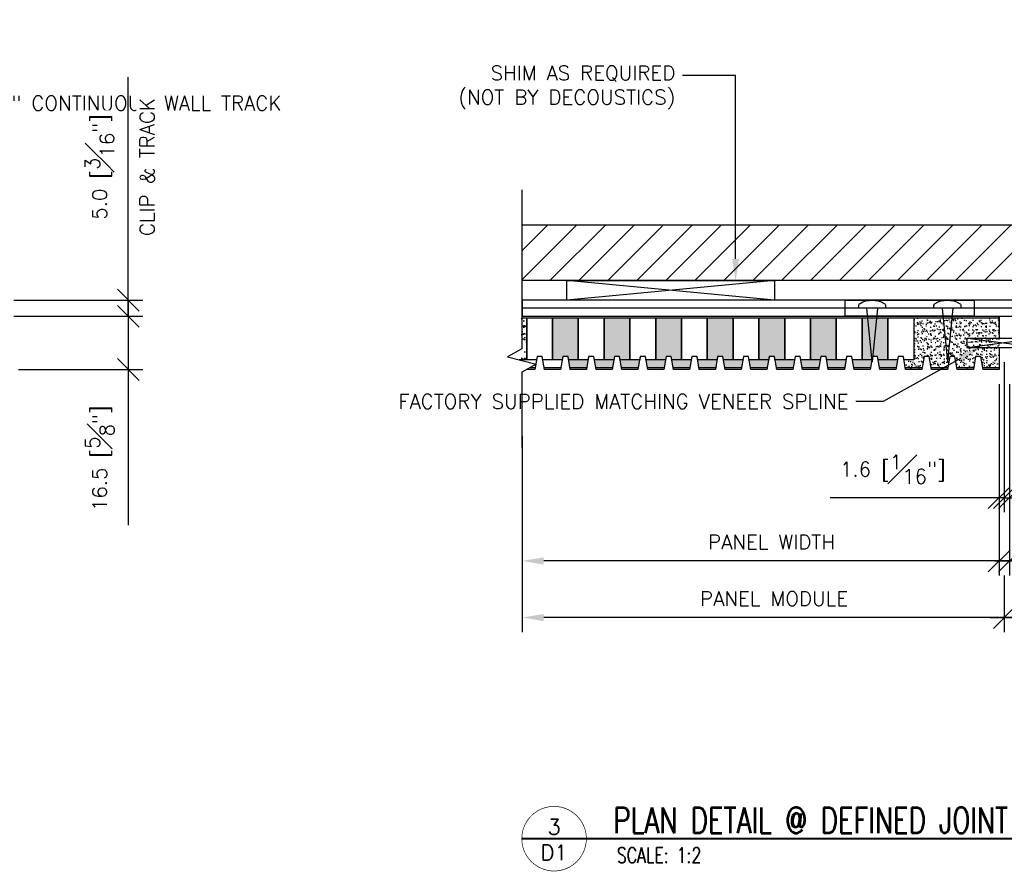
# Model space of a CAD drawing. Header units: millimetres. Extents: x 0 to 4899, y -1170 to 2102.
# Tile 11 of 15: x 941 to 1246, y 677 to 941. Entities that reach past the tile are written whole.
import ezdxf
from ezdxf import colors
from ezdxf.entities.mleader import LeaderData, LeaderLine
from ezdxf.enums import TextEntityAlignment as Align
from ezdxf.math import Vec2, Vec3

# ---------------------------------------------------------------- set-up
doc = ezdxf.new("R2010")
doc.units = ezdxf.units.MM
doc.header["$LTSCALE"] = 15
doc.header["$MEASUREMENT"] = 0
doc.set_wipeout_variables(frame=1)
for name, color, linetype in [('1-ARCH', 1, 'Continuous'), ('1-DIM', 4, 'Continuous'), ('1-MOUNT', 155, 'Continuous'), ('1-PANEL', 6, 'Continuous'), ('1-TEXT', 2, 'Continuous'), ('1-TITLE', 4, 'Continuous')]:
    doc.layers.add(name, color=color, linetype=linetype)
doc.styles.add('TEXT', font='romans.shx')
doc.dimstyles.new('WDIM 1-2', dxfattribs={"dimscale": 2.25, "dimtxt": 2, "dimasz": 3, "dimexe": 2, "dimexo": 2, "dimgap": 1.6, "dimtad": 1, "dimdec": 1, "dimzin": 3, "dimdsep": 46, "dimtxsty": 'TEXT', "dimblk": 'OBLIQUE', "dimcen": 2, "dimdle": 2, "dimclrd": 256, "dimclre": 4, "dimclrt": 2, "dimazin": 0, "dimtfac": 1, "dimtdec": 1, "dimtmove": 0, "dimatfit": 3, "dimfxl": 0, "dimfrac": 2, "dimtolj": 1, "dimtzin": 0, "dimlwd": -1, "dimlwe": -1, "dimarcsym": 0})
pattern_1 = [(37.5, (-2084.3142, 991.3166), (-0.06299336, 1.9268238), [0, -1.52, 0, -1.7, 0, -1.625]), (7.5, (-2084.3142, 991.3166), (1.7697767, 2.822146), [0, -0.82, 0, -1.37, 0, -0.525]), (327.5, (-2085.5442, 991.3166), (3.1141419, 0.00565905), [0, -0.5, 0, -1.8, 0, -2.35]), (317.5, (-2085.5442, 991.3166), (3.0061266, 0.8776756), [0, -0.25, 0, -1.18, 0, -1.35])]

# ---------------------------------------------------------------- blocks, each defined once
blk = doc.blocks.new('_OBLIQUE')
at = {"color": 0, "linetype": 'ByBlock'}
blk.add_line((-0.5, -0.5), (0.5, 0.5), dxfattribs=at)
blk = doc.blocks.new('*D76')
at = {"layer": '1-DIM', "color": 4, "transparency": 16777216}
for p, q in [((1244.88, 827.73), (1244.88, 768.38)), ((1096.92, 811.58), (1096.92, 768.38))]:
    blk.add_line(p, q, dxfattribs=at)
at = {"layer": '1-DIM', "transparency": 16777216}
blk.add_line((1249.38, 772.88), (1103.67, 772.88), dxfattribs=at)
blk.add_solid([(1103.67, 774), (1103.67, 771.75), (1096.92, 772.88)], dxfattribs=at)
at = {"layer": 'DEFPOINTS', "color": 0, "transparency": 16777216}
for p in [(1244.88, 832.23), (1096.92, 816.08), (1096.92, 772.88)]:
    blk.add_point(p, dxfattribs=at)
at = {"layer": '1-DIM', "transparency": 16777216, "xscale": 6.75, "yscale": 6.75, "zscale": 6.75}
blk.add_blockref('_OBLIQUE', (1244.88, 772.88), dxfattribs=at)
at = {"layer": '1-DIM', "color": 2, "transparency": 16777216, "insert": (1174.28, 778.73), "char_height": 4.5, "attachment_point": 5, "style": 'TEXT', "bg_fill": 3, "box_fill_scale": 1.25, "bg_fill_color": 256, "bg_fill_true_color": 13158600, "bg_fill_transparency": 0}
blk.add_mtext('\\A1;PANEL WIDTH', dxfattribs=at)
blk = doc.blocks.new('*D77')
at = {"layer": '1-DIM', "color": 4, "transparency": 16777216}
for p, q in [((1248.08, 827.73), (1248.08, 768.38)), ((1396.13, 807.6), (1396.13, 768.38))]:
    blk.add_line(p, q, dxfattribs=at)
at = {"layer": '1-DIM', "transparency": 16777216}
blk.add_line((1243.58, 772.88), (1389.38, 772.88), dxfattribs=at)
blk.add_solid([(1389.38, 774), (1389.38, 771.75), (1396.13, 772.88)], dxfattribs=at)
at = {"layer": 'DEFPOINTS', "color": 0, "transparency": 16777216}
for p in [(1248.08, 832.23), (1396.13, 812.1), (1396.13, 772.88)]:
    blk.add_point(p, dxfattribs=at)
at = {"layer": '1-DIM', "transparency": 16777216, "xscale": 6.75, "yscale": 6.75, "zscale": 6.75, "rotation": 180}
blk.add_blockref('_OBLIQUE', (1248.08, 772.88), dxfattribs=at)
at = {"layer": '1-DIM', "color": 2, "transparency": 16777216, "insert": (1318.73, 778.73), "char_height": 4.5, "attachment_point": 5, "style": 'TEXT', "bg_fill": 3, "box_fill_scale": 1.25, "bg_fill_color": 256, "bg_fill_true_color": 13158600, "bg_fill_transparency": 0}
blk.add_mtext('\\A1;PANEL WIDTH', dxfattribs=at)
blk = doc.blocks.new('*D78')
at = {"layer": '1-DIM', "color": 4, "transparency": 16777216}
for p, q in [((1246.48, 834.48), (1246.48, 787.97)), ((1244.88, 827.73), (1244.88, 787.97))]:
    blk.add_line(p, q, dxfattribs=at)
at = {"layer": '1-DIM', "transparency": 16777216}
for p, q in [((1244.88, 792.47), (1192.47, 792.47)), ((1246.48, 792.47), (1244.88, 792.47)), ((1246.48, 792.47), (1253.23, 792.47))]:
    blk.add_line(p, q, dxfattribs=at)
at = {"layer": 'DEFPOINTS', "color": 0, "transparency": 16777216}
for p in [(1246.48, 838.98), (1244.88, 832.23), (1244.88, 792.47)]:
    blk.add_point(p, dxfattribs=at)
at = {"layer": '1-DIM', "transparency": 16777216, "xscale": 6.75, "yscale": 6.75, "zscale": 6.75}
blk.add_blockref('_OBLIQUE', (1244.88, 792.47), dxfattribs=at)
at = {"layer": '1-DIM', "transparency": 16777216, "xscale": 6.75, "yscale": 6.75, "zscale": 6.75, "rotation": 180}
blk.add_blockref('_OBLIQUE', (1246.48, 792.47), dxfattribs=at)
at = {"layer": '1-DIM', "color": 2, "transparency": 16777216, "insert": (1211.92, 801.32), "char_height": 4.5, "attachment_point": 5, "style": 'TEXT', "bg_fill": 3, "box_fill_scale": 1.25, "bg_fill_color": 256, "bg_fill_true_color": 13158600, "bg_fill_transparency": 0}
blk.add_mtext('\\A1;1.6 [{\\H1.000000x;\\S1#16;}"]', dxfattribs=at)
blk = doc.blocks.new('*D79')
at = {"layer": '1-DIM', "color": 4, "transparency": 16777216}
for p, q in [((1246.48, 834.48), (1246.48, 787.97)), ((1248.08, 827.73), (1248.08, 787.97))]:
    blk.add_line(p, q, dxfattribs=at)
at = {"layer": '1-DIM', "transparency": 16777216}
for p, q in [((1246.48, 792.47), (1239.73, 792.47)), ((1246.48, 792.47), (1248.08, 792.47)), ((1248.08, 792.47), (1300.5, 792.47))]:
    blk.add_line(p, q, dxfattribs=at)
at = {"layer": 'DEFPOINTS', "color": 0, "transparency": 16777216}
for p in [(1246.48, 838.98), (1248.08, 832.23), (1248.08, 792.47)]:
    blk.add_point(p, dxfattribs=at)
at = {"layer": '1-DIM', "transparency": 16777216, "xscale": 6.75, "yscale": 6.75, "zscale": 6.75}
blk.add_blockref('_OBLIQUE', (1246.48, 792.47), dxfattribs=at)
at = {"layer": '1-DIM', "transparency": 16777216, "xscale": 6.75, "yscale": 6.75, "zscale": 6.75, "rotation": 180}
blk.add_blockref('_OBLIQUE', (1248.08, 792.47), dxfattribs=at)
at = {"layer": '1-DIM', "color": 2, "transparency": 16777216, "insert": (1281.04, 801.32), "char_height": 4.5, "attachment_point": 5, "style": 'TEXT', "bg_fill": 3, "box_fill_scale": 1.25, "bg_fill_color": 256, "bg_fill_true_color": 13158600, "bg_fill_transparency": 0}
blk.add_mtext('\\A1;1.6 [{\\H1.000000x;\\S1#16;}"]', dxfattribs=at)
blk = doc.blocks.new('*D80')
at = {"layer": '1-DIM', "color": 4, "transparency": 16777216}
for p, q in [((1096.92, 794.81), (1096.92, 750.83)), ((1246.48, 768.38), (1246.48, 750.83))]:
    blk.add_line(p, q, dxfattribs=at)
at = {"layer": '1-DIM', "transparency": 16777216}
blk.add_line((1250.98, 755.33), (1103.67, 755.33), dxfattribs=at)
blk.add_solid([(1103.67, 756.46), (1103.67, 754.21), (1096.92, 755.33)], dxfattribs=at)
at = {"layer": 'DEFPOINTS', "color": 0, "transparency": 16777216}
for p in [(1096.92, 799.31), (1246.48, 772.88), (1096.92, 755.33)]:
    blk.add_point(p, dxfattribs=at)
at = {"layer": '1-DIM', "transparency": 16777216, "xscale": 6.75, "yscale": 6.75, "zscale": 6.75}
blk.add_blockref('_OBLIQUE', (1246.48, 755.33), dxfattribs=at)
at = {"layer": '1-DIM', "color": 2, "transparency": 16777216, "insert": (1175.08, 761.18), "char_height": 4.5, "attachment_point": 5, "style": 'TEXT', "bg_fill": 3, "box_fill_scale": 1.25, "bg_fill_color": 256, "bg_fill_true_color": 13158600, "bg_fill_transparency": 0}
blk.add_mtext('\\A1;PANEL MODULE', dxfattribs=at)
blk = doc.blocks.new('*D81')
at = {"layer": '1-DIM', "color": 4, "transparency": 16777216}
for p, q in [((1396.04, 794.81), (1396.04, 750.83)), ((1246.48, 768.38), (1246.48, 750.83))]:
    blk.add_line(p, q, dxfattribs=at)
at = {"layer": '1-DIM', "transparency": 16777216}
blk.add_line((1241.98, 755.33), (1389.29, 755.33), dxfattribs=at)
blk.add_solid([(1389.29, 756.46), (1389.29, 754.21), (1396.04, 755.33)], dxfattribs=at)
at = {"layer": 'DEFPOINTS', "color": 0, "transparency": 16777216}
for p in [(1396.04, 799.31), (1246.48, 772.88), (1396.04, 755.33)]:
    blk.add_point(p, dxfattribs=at)
at = {"layer": '1-DIM', "transparency": 16777216, "xscale": 6.75, "yscale": 6.75, "zscale": 6.75, "rotation": 180}
blk.add_blockref('_OBLIQUE', (1246.48, 755.33), dxfattribs=at)
at = {"layer": '1-DIM', "color": 2, "transparency": 16777216, "insert": (1317.89, 761.18), "char_height": 4.5, "attachment_point": 5, "style": 'TEXT', "bg_fill": 3, "box_fill_scale": 1.25, "bg_fill_color": 256, "bg_fill_true_color": 13158600, "bg_fill_transparency": 0}
blk.add_mtext('\\A1;PANEL MODULE', dxfattribs=at)
blk = doc.blocks.new('*U22')
at = {"layer": '1-TEXT', "color": 2, "style": 'TEXT'}
blk.add_attdef('VIEWNAME', (0.8901, 0.0614), '', height=0.25, dxfattribs=at)
at = {"layer": '1-TEXT', "style": 'TEXT'}
for tag, p in [('NOTE1', (0.9261, -0.2807)), ('NOTE2', (0.9261, -0.4628)), ('NOTE3', (0.9261, -0.6548)), ('NOTE4', (0.9261, -0.8321))]:
    blk.add_attdef(tag, p, '', height=0.125, dxfattribs=at)
blk.add_wipeout([(0.3142, 0.3142), (0.2361, 0.3044), (0.1628, 0.2754), (0.0991, 0.2291), (0.0489, 0.1684), (0.0154, 0.0971), (0.0006, 0.0197), (0.0056, -0.0589), (0.0299, -0.1338), (0.0721, -0.2003), (0.1295, -0.2542), (0.1985, -0.2922), (0.2748, -0.3117), (0.3536, -0.3117), (0.4299, -0.2922), (0.4989, -0.2542), (0.5563, -0.2003), (0.5985, -0.1338), (0.6229, -0.0589), (0.6278, 0.0197), (0.6131, 0.0971), (0.5795, 0.1684), (0.5293, 0.2291), (0.4656, 0.2754), (0.3924, 0.3044)])
at = {"layer": '1-TITLE', "const_width": 0.00651}
blk.add_lwpolyline([(0, 0, 1), (0.6284, 0, 0.414214), (0.3142, 0.3142, 0.414214), (0, 0, 2.926408)], format="xyb", dxfattribs=at)
at = {"layer": '1-TITLE', "const_width": 0.02}
blk.add_lwpolyline([(0, 0), (5.4614, 0)], dxfattribs=at)
at = {"layer": '1-TEXT', "style": 'TEXT'}
for tag, p in [('DETAIL#', (0.3011, 0.0943)), ('SHEET#', (0.3061, -0.2065))]:
    blk.add_attdef(tag, text='', height=0.125, dxfattribs=at).set_placement(p, align=Align.CENTER)
blk = doc.blocks.new('*D55')
at = {"layer": '1-DIM', "transparency": 16777216}
for p, q in [((974.81, 853.73), (974.81, 922.86)), ((974.81, 848.73), (974.81, 853.73)), ((974.81, 848.73), (974.81, 841.98))]:
    blk.add_line(p, q, dxfattribs=at)
at = {"layer": '1-DIM', "color": 4, "transparency": 16777216}
for p, q in [((939.32, 853.73), (979.31, 853.73)), ((939.32, 848.73), (979.31, 848.73))]:
    blk.add_line(p, q, dxfattribs=at)
at = {"layer": 'DEFPOINTS', "color": 0, "transparency": 16777216}
for p in [(934.82, 853.73), (974.81, 853.73), (934.82, 848.73)]:
    blk.add_point(p, dxfattribs=at)
at = {"layer": '1-DIM', "transparency": 16777216, "xscale": 6.75, "yscale": 6.75, "zscale": 6.75}
for p, rotation in [((974.81, 853.73), 270), ((974.81, 848.73), 90)]:
    blk.add_blockref('_OBLIQUE', p, dxfattribs=dict(at, rotation=rotation))
at = {"layer": '1-DIM', "color": 2, "transparency": 16777216, "char_height": 4.5, "attachment_point": 5, "rotation": 90, "style": 'TEXT', "bg_fill": 3, "box_fill_scale": 1.25, "bg_fill_color": 256, "bg_fill_true_color": 13158600, "bg_fill_transparency": 0}
for s, insert in [('\\A1;CLIP & TRACK', (980.66, 895.04)), ('\\A1;5.0 [{\\H1.000000x;\\S3#16;}"]', (965.96, 895.04))]:
    blk.add_mtext(s, dxfattribs=dict(at, insert=insert))
blk = doc.blocks.new('*D56')
at = {"layer": '1-DIM', "transparency": 16777216}
for p, q in [((974.81, 853.23), (974.81, 832.23)), ((974.81, 832.23), (974.81, 783.99))]:
    blk.add_line(p, q, dxfattribs=at)
at = {"layer": '1-DIM', "color": 4, "transparency": 16777216}
for p, q in [((939.55, 848.73), (979.31, 848.73)), ((940.78, 832.23), (979.31, 832.23))]:
    blk.add_line(p, q, dxfattribs=at)
at = {"layer": 'DEFPOINTS', "color": 0, "transparency": 16777216}
for p in [(935.05, 848.73), (936.28, 832.23), (974.81, 832.23)]:
    blk.add_point(p, dxfattribs=at)
at = {"layer": '1-DIM', "transparency": 16777216, "xscale": 6.75, "yscale": 6.75, "zscale": 6.75}
for p, rotation in [((974.81, 848.73), 90), ((974.81, 832.23), 270)]:
    blk.add_blockref('_OBLIQUE', p, dxfattribs=dict(at, rotation=rotation))
at = {"layer": '1-DIM', "color": 2, "transparency": 16777216, "insert": (965.96, 804.74), "char_height": 4.5, "attachment_point": 5, "rotation": 90, "style": 'TEXT', "bg_fill": 3, "box_fill_scale": 1.25, "bg_fill_color": 256, "bg_fill_true_color": 13158600, "bg_fill_transparency": 0}
blk.add_mtext('\\A1;16.5 [{\\H1.000000x;\\S5#8;}"]', dxfattribs=at)

msp = doc.modelspace()

# ---------------------------------------------------------------- hatches: boundary and pattern name
at = {"layer": '1-ARCH'}
h = msp.add_hatch(dxfattribs=at)
h.set_pattern_fill('ANSI31', color=8, scale=50.8, style=0)
h.set_pattern_definition([(45, (-1993.527, 688.221), (-4.490128, 4.490128), [])])
h.paths.add_polyline_path([(1396.13, 859.77), (1396.13, 876.95), (1096.87, 876.95), (1096.87, 859.77)])
at = {"layer": '1-PANEL'}
h = msp.add_hatch(dxfattribs=at)
h.set_pattern_fill('AR-SAND', color=8)
h.set_pattern_definition(pattern_1)
h.paths.add_polyline_path([(1098.38, 840.09), (1096.83, 841.63), (1096.83, 848.23), (1098.38, 848.23)])
h.paths.add_polyline_path([(1095.51, 835.23), (1098.38, 838.34), (1098.38, 835.23)])

# ---------------------------------------------------------------- linework, layer by layer
at = {"layer": '1-ARCH'}
for p, q in [((1396.13, 876.95), (1096.87, 876.95)), ((1396.13, 859.77), (1096.87, 859.77))]:
    msp.add_line(p, q, dxfattribs=at)
at = {"layer": '1-MOUNT', "color": 8}
for p, q in [((1175.19, 859.77), (1110.79, 853.73)), ((1175.19, 853.73), (1110.79, 859.77))]:
    msp.add_line(p, q, dxfattribs=at)
at = {"layer": '1-MOUNT'}
for p, q in [((1396.13, 851.23), (1096.92, 851.23)), ((1237.17, 851.23), (1197.17, 851.23))]:
    msp.add_line(p, q, dxfattribs=at)
for points in [[(1175.19, 859.77), (1175.19, 853.73), (1110.79, 853.73), (1110.79, 859.77)], [(1237.17, 848.73), (1197.17, 848.73), (1197.17, 853.73), (1237.17, 853.73)]]:
    msp.add_lwpolyline(points, close=True, dxfattribs=at)
msp.add_lwpolyline([(1096.92, 848.73), (1396.13, 848.73), (1396.13, 853.73), (1096.92, 853.73), (1096.92, 848.73)], dxfattribs=at)
for points in [[(1201.33, 851.23), (1201.33, 852.01, -0.269542), (1201.75, 852.74, -0.264767), (1209.24, 852.74, -0.269542), (1209.67, 852.01), (1209.67, 851.23)], [(1224.67, 851.23), (1224.67, 852.01, -0.269542), (1225.09, 852.74, -0.264767), (1232.58, 852.74, -0.269542), (1233, 852.01), (1233, 851.23)]]:
    msp.add_lwpolyline(points, format="xyb", dxfattribs=at)
at = {"layer": '1-PANEL'}
for p, q in [((1096.87, 848.73), (1238.56, 848.73)), ((1096.87, 848.73), (1244.59, 848.73)), ((1096.87, 848.73), (1097.2, 848.73)), ((1096.87, 848.73), (1238.85, 848.73)), ((1096.88, 848.73), (1244.88, 848.73)), ((1096.92, 848.73), (1238.84, 848.73)), ((1100.2, 848.73), (1109.9, 848.73)), ((1112.9, 848.73), (1122.6, 848.73)), ((1125.6, 848.73), (1135.3, 848.73)), ((1138.3, 848.73), (1148, 848.73)), ((1151, 848.73), (1160.7, 848.73)), ((1163.7, 848.73), (1173.4, 848.73)), ((1176.4, 848.73), (1186.1, 848.73)), ((1189.1, 848.73), (1198.01, 848.73)), ((1201.01, 848.73), (1210.71, 848.73)), ((1213.71, 848.73), (1223.41, 848.73)), ((1226.41, 848.73), (1236.11, 848.73)), ((1239.11, 848.73), (1244.59, 848.73)), ((1244.88, 845.73), (1244.88, 848.73)), ((1244.88, 848.73), (1244.88, 841.98))]:
    msp.add_line(p, q, dxfattribs=at)
for points in [[(1098.38, 848.23), (1098.38, 835.23), (1096.02, 835.23)], [(1096.87, 848.73), (1244.88, 848.73), (1244.88, 841.98)], [(1096.87, 848.23), (1244.88, 848.23)], [(1106.38, 848.23), (1106.38, 835.23), (1103.36, 835.23), (1103.19, 836.23), (1101.59, 836.23), (1101.41, 835.23), (1098.38, 835.23), (1098.38, 848.23)], [(1114.38, 848.23), (1114.38, 835.23), (1111.36, 835.23), (1111.19, 836.23), (1109.59, 836.23), (1109.41, 835.23), (1106.38, 835.23), (1106.38, 848.23)], [(1122.38, 848.23), (1122.38, 835.23), (1119.36, 835.23), (1119.19, 836.23), (1117.59, 836.23), (1117.41, 835.23), (1114.38, 835.23), (1114.38, 848.23)], [(1130.38, 848.23), (1130.38, 835.23), (1127.36, 835.23), (1127.19, 836.23), (1125.59, 836.23), (1125.41, 835.23), (1122.38, 835.23), (1122.38, 848.23)], [(1138.38, 848.23), (1138.38, 835.23), (1135.36, 835.23), (1135.19, 836.23), (1133.59, 836.23), (1133.41, 835.23), (1130.38, 835.23), (1130.38, 848.23)], [(1146.38, 848.23), (1146.38, 835.23), (1143.36, 835.23), (1143.19, 836.23), (1141.59, 836.23), (1141.41, 835.23), (1138.38, 835.23), (1138.38, 848.23)], [(1154.38, 848.23), (1154.38, 835.23), (1151.36, 835.23), (1151.19, 836.23), (1149.59, 836.23), (1149.41, 835.23), (1146.38, 835.23), (1146.38, 848.23)], [(1162.38, 848.23), (1162.38, 835.23), (1159.36, 835.23), (1159.19, 836.23), (1157.59, 836.23), (1157.41, 835.23), (1154.38, 835.23), (1154.38, 848.23)], [(1170.38, 848.23), (1170.38, 835.23), (1167.36, 835.23), (1167.19, 836.23), (1165.59, 836.23), (1165.41, 835.23), (1162.38, 835.23), (1162.38, 848.23)], [(1178.38, 848.23), (1178.38, 835.23), (1175.36, 835.23), (1175.19, 836.23), (1173.59, 836.23), (1173.41, 835.23), (1170.38, 835.23), (1170.38, 848.23)], [(1186.38, 848.23), (1186.38, 835.23), (1183.36, 835.23), (1183.19, 836.23), (1181.59, 836.23), (1181.41, 835.23), (1178.38, 835.23), (1178.38, 848.23)]]:
    msp.add_lwpolyline(points, dxfattribs=at)

# ---------------------------------------------------------------- block references
at = {"layer": '1-TITLE'}
ref = msp.add_blockref('*U22', (1096.85, 686.77), dxfattribs=dict(at, xscale=31.85598356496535, yscale=31.85598356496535, zscale=31.85598356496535))
ref.add_attrib('VIEWNAME', 'PLAN DETAIL @ DEFINED JOINT', (1125.21, 688.53), dxfattribs={"color": 2, "height": 7.9374, "style": 'TEXT', "width": 0.75})
ref.add_attrib('DETAIL#', '3', dxfattribs={"color": 2, "height": 4.76, "style": 'TEXT'}).set_placement((1106.86, 690.43), align=Align.MIDDLE_CENTER)
ref.add_attrib('SHEET#', 'D1', dxfattribs={"color": 2, "height": 4.762, "style": 'TEXT'}).set_placement((1106.86, 682.46), align=Align.MIDDLE_CENTER)
ref.add_attrib('NOTE1', 'SCALE: 1:2', dxfattribs={"color": 2, "height": 4.762, "style": 'TEXT', "width": 0.75}).set_placement((1126.35, 677.83), align=Align.BOTTOM_LEFT)

# ---------------------------------------------------------------- dimensions: what is measured, and where the dimension line sits
at = {"layer": '1-DIM'}
dim = msp.add_linear_dim(base=(1096.92, 772.88), p1=(1244.88, 832.23), p2=(1096.92, 816.08), angle=180, text='PANEL WIDTH', dimstyle='WDIM 1-2', override={"dimblk1": 'OBLIQUE', "dimsah": 1}, dxfattribs=at)
dim.commit()
dim.dimension.update_dxf_attribs({"geometry": '*D76', "text_midpoint": (1174.28, 778.73)})

# ---------------------------------------------------------------- leaders
at = {"layer": '1-TEXT'}
ml = msp.add_multileader_mtext('Standard', dxfattribs=at)
ml.set_content('SHIM AS REQUIRED\\P(NOT BY DECOUSTICS)', color=256, style='TEXT')
ml.set_leader_properties(color=4, linetype='ByLayer', lineweight=-1)
ml.build(insert=Vec2(0, 0))
ml.multileader.update_dxf_attribs({"dogleg_length": 0.36, "arrow_head_size": 6.75, "scale": 2.25})
ctx = ml.context
ctx.base_point, ctx.scale, ctx.char_height, ctx.arrow_head_size, ctx.landing_gap_size, ctx.plane_origin = Vec3(843.58, 937.59), 2.25, 4.5, 6.75, 2.25, Vec3(1132.4, 968.83)
notes = []
notes.append((ctx, [(1, (1, 1, 0), (798.65, 937.59), (1, 0), 44.93, [(0, [(798.65, 859.77)], 0, [])])]))
ctx.mtext.insert, ctx.mtext.width, ctx.mtext.flow_direction = Vec3(845.83, 940.59), 98.6117, 5
ml = msp.add_multileader_mtext('Standard', dxfattribs=at)
ml.set_content('SHIM AS REQUIRED\\P(NOT BY DECOUSTICS)', color=256, style='TEXT')
ml.set_leader_properties(color=4, linetype='ByLayer', lineweight=-1)
ml.build(insert=Vec2(0, 0))
ml.multileader.update_dxf_attribs({"dogleg_length": 0.36, "arrow_head_size": 6.75, "scale": 2.25})
ctx = ml.context
ctx.base_point, ctx.scale, ctx.char_height, ctx.arrow_head_size, ctx.landing_gap_size, ctx.plane_origin = Vec3(1066.99, 923.41), 2.25, 4.5, 6.75, 2.25, Vec3(857.88, 968.83)
ctx.text_align_type = 2
notes.append((ctx, [(1, (1, 1, 0), (1163.16, 923.41), (-1, 0), 16.46, [(0, [(1163.16, 859.77)], 0, [])])]))
ctx.mtext.insert, ctx.mtext.width, ctx.mtext.alignment, ctx.mtext.flow_direction = Vec3(1144.45, 926.41), 79.5489, 3, 5
ml = msp.add_multileader_mtext('Standard', dxfattribs=at)
ml.set_content('FACTORY SUPPLIED "MONARCH" CONTINUOUS WALL TRACK\\P(INSTALLED BY OTHERS)', color=256, style='TEXT')
ml.set_leader_properties(color=4, linetype='ByLayer', lineweight=-1)
ml.build(insert=Vec2(0, 0))
ml.multileader.update_dxf_attribs({"dogleg_length": 0.36, "arrow_head_size": 6.75, "scale": 2.25})
ctx = ml.context
ctx.base_point, ctx.scale, ctx.char_height, ctx.arrow_head_size, ctx.landing_gap_size, ctx.plane_origin = Vec3(843.58, 914.04), 2.25, 4.5, 6.75, 2.25, Vec3(1166.04, 1011.42)
notes.append((ctx, [(1, (1, 1, 0), (834.26, 914.04), (1, 0), 9.32, [(0, [(834.26, 853.73)], 0, [])])]))
ctx.mtext.insert, ctx.mtext.width, ctx.mtext.flow_direction = Vec3(845.83, 917.04), 86.3713, 5
for ctx, leaders in notes:
    for number, flags, end, landing, length, lines in leaders:
        leader = LeaderData()
        leader.index, (leader.has_last_leader_line, leader.has_dogleg_vector, leader.attachment_direction) = number, flags
        leader.last_leader_point, leader.dogleg_vector, leader.dogleg_length = Vec3(end), Vec3(landing), length
        for number, points, colour, breaks in lines:
            line = LeaderLine()
            line.index, line.vertices, line.color, line.breaks = number, Vec3.list(points), colors.encode_raw_color(colour), breaks
            leader.lines.append(line)
        ctx.leaders.append(leader)

# ---------------------------------------------------------------- next in the draw order: linework, layer by layer
at = {"layer": '1-DIM'}
msp.add_lwpolyline([(1096.87, 887.92), (1096.87, 838.63), (1092.42, 836.13), (1101.32, 833.91), (1096.87, 831.4), (1096.87, 808.03)], dxfattribs=at)
at = {"layer": '1-PANEL'}
for points in [[(1100.97, 832.73), (1099.23, 832.73)], [(1108.97, 832.73), (1103.8, 832.73)], [(1116.97, 832.73), (1111.8, 832.73)], [(1124.97, 832.73), (1119.8, 832.73)], [(1132.97, 832.73), (1127.8, 832.73)], [(1140.97, 832.73), (1135.8, 832.73)], [(1148.97, 832.73), (1143.8, 832.73)], [(1156.97, 832.73), (1151.8, 832.73)], [(1164.97, 832.73), (1159.8, 832.73)], [(1172.97, 832.73), (1167.8, 832.73)], [(1180.97, 832.73), (1175.8, 832.73)], [(1188.97, 832.73), (1183.8, 832.73)]]:
    msp.add_lwpolyline(points, dxfattribs=at)

# ---------------------------------------------------------------- next in the draw order: dimensions: what is measured, and where the dimension line sits
at = {"layer": '1-DIM'}
dim = msp.add_linear_dim(base=(974.81, 853.73), p1=(934.82, 848.73), p2=(934.82, 853.73), angle=90, text='<>\\XCLIP & TRACK', dimstyle='WDIM 1-2', dxfattribs=at)
dim.commit()
dim.dimension.update_dxf_attribs({"geometry": '*D55', "text_midpoint": (974.81, 895.04)})
dim = msp.add_linear_dim(base=(1396.13, 772.88), p1=(1248.08, 832.23), p2=(1396.13, 812.1), text='PANEL WIDTH', dimstyle='WDIM 1-2', override={"dimblk1": 'OBLIQUE', "dimsah": 1}, dxfattribs=at)
dim.commit()
dim.dimension.update_dxf_attribs({"geometry": '*D77', "text_midpoint": (1318.73, 778.73)})

# ---------------------------------------------------------------- next in the draw order: dimensions: what is measured, and where the dimension line sits
dim = msp.add_linear_dim(base=(1244.88, 792.47), p1=(1246.48, 838.98), p2=(1244.88, 832.23), angle=180, dimstyle='WDIM 1-2', dxfattribs=at)
dim.commit()
dim.dimension.update_dxf_attribs({"geometry": '*D78', "text_midpoint": (1211.92, 801.32)})

# ---------------------------------------------------------------- next in the draw order: hatches: boundary and pattern name
at = {"layer": '1-PANEL'}
h = msp.add_hatch(dxfattribs=at)
h.set_pattern_fill('AR-SAND', color=8)
h.set_pattern_definition(pattern_1)
h.paths.add_polyline_path([(1202.38, 848.23), (1210.38, 848.23), (1210.38, 835.23), (1207.36, 835.23), (1207.19, 836.23), (1205.59, 836.23), (1205.41, 835.23), (1202.38, 835.23)])
h.paths.add_polyline_path([(1186.38, 848.23), (1194.38, 848.23), (1194.38, 835.23), (1191.36, 835.23), (1191.19, 836.23), (1189.59, 836.23), (1189.41, 835.23), (1186.38, 835.23)])
h.paths.add_polyline_path([(1170.38, 848.23), (1178.38, 848.23), (1178.38, 835.23), (1175.36, 835.23), (1175.19, 836.23), (1173.59, 836.23), (1173.41, 835.23), (1170.38, 835.23)])
h.paths.add_polyline_path([(1154.38, 848.23), (1162.38, 848.23), (1162.38, 835.23), (1159.36, 835.23), (1159.19, 836.23), (1157.59, 836.23), (1157.41, 835.23), (1154.38, 835.23)])
h.paths.add_polyline_path([(1138.38, 848.23), (1146.38, 848.23), (1146.38, 835.23), (1143.36, 835.23), (1143.19, 836.23), (1141.59, 836.23), (1141.41, 835.23), (1138.38, 835.23)])
h.paths.add_polyline_path([(1122.38, 848.23), (1130.38, 848.23), (1130.38, 835.23), (1127.36, 835.23), (1127.19, 836.23), (1125.59, 836.23), (1125.41, 835.23), (1122.38, 835.23)])
h.paths.add_polyline_path([(1106.38, 848.23), (1114.38, 848.23), (1114.38, 835.23), (1111.36, 835.23), (1111.19, 836.23), (1109.59, 836.23), (1109.41, 835.23), (1106.38, 835.23)])
h.paths.add_polyline_path([(1111.36, 835.23), (1114.38, 835.23), (1117.41, 835.23), (1116.97, 832.73), (1111.8, 832.73)])
h.paths.add_polyline_path([(1119.36, 835.23), (1122.38, 835.23), (1125.41, 835.23), (1124.97, 832.73), (1119.8, 832.73)])
h.paths.add_polyline_path([(1127.36, 835.23), (1130.38, 835.23), (1133.41, 835.23), (1132.97, 832.73), (1127.8, 832.73)])
h.paths.add_polyline_path([(1135.36, 835.23), (1138.38, 835.23), (1141.41, 835.23), (1140.97, 832.73), (1135.8, 832.73)])
h.paths.add_polyline_path([(1143.36, 835.23), (1146.38, 835.23), (1149.41, 835.23), (1148.97, 832.73), (1143.8, 832.73)])
h.paths.add_polyline_path([(1151.36, 835.23), (1154.38, 835.23), (1157.41, 835.23), (1156.97, 832.73), (1151.8, 832.73)])
h.paths.add_polyline_path([(1159.36, 835.23), (1162.38, 835.23), (1165.41, 835.23), (1164.97, 832.73), (1159.8, 832.73)])
h.paths.add_polyline_path([(1167.36, 835.23), (1170.38, 835.23), (1173.41, 835.23), (1172.97, 832.73), (1167.8, 832.73)])
h.paths.add_polyline_path([(1175.36, 835.23), (1178.38, 835.23), (1181.41, 835.23), (1180.97, 832.73), (1175.8, 832.73)])
h.paths.add_polyline_path([(1183.36, 835.23), (1186.38, 835.23), (1189.41, 835.23), (1188.97, 832.73), (1183.8, 832.73)])
h.paths.add_polyline_path([(1191.36, 835.23), (1194.38, 835.23), (1197.41, 835.23), (1196.97, 832.73), (1191.8, 832.73)])
h.paths.add_polyline_path([(1199.36, 835.23), (1202.38, 835.23), (1205.41, 835.23), (1204.97, 832.73), (1199.8, 832.73)])
h.paths.add_polyline_path([(1207.36, 835.23), (1210.38, 835.23), (1213.41, 835.23), (1212.97, 832.73), (1207.8, 832.73)])

# ---------------------------------------------------------------- next in the draw order: linework, layer by layer
at = {"layer": '1-MOUNT'}
for p, q in [((1205.5, 834.56), (1203.83, 851.23)), ((1207.17, 851.23), (1205.5, 834.56)), ((1227.17, 851.23), (1228.83, 834.56)), ((1230.5, 851.23), (1228.83, 834.56))]:
    msp.add_line(p, q, dxfattribs=at)
at = {"layer": '1-PANEL'}
for points in [[(1194.38, 848.23), (1194.38, 835.23), (1191.36, 835.23), (1191.19, 836.23), (1189.59, 836.23), (1189.41, 835.23), (1186.38, 835.23), (1186.38, 848.23)], [(1202.38, 848.23), (1202.38, 835.23), (1199.36, 835.23), (1199.19, 836.23), (1197.59, 836.23), (1197.41, 835.23), (1194.38, 835.23), (1194.38, 848.23)], [(1210.38, 848.23), (1210.38, 835.23), (1207.36, 835.23), (1207.19, 836.23), (1205.59, 836.23), (1205.41, 835.23), (1202.38, 835.23), (1202.38, 848.23)], [(1218.38, 848.23), (1218.38, 835.23), (1215.36, 835.23), (1215.19, 836.23), (1213.59, 836.23), (1213.41, 835.23), (1210.38, 835.23), (1210.38, 848.23)], [(1196.97, 832.73), (1191.8, 832.73)], [(1204.97, 832.73), (1199.8, 832.73)], [(1212.97, 832.73), (1207.8, 832.73)], [(1220.97, 832.73), (1215.8, 832.73)], [(1228.97, 832.73), (1223.8, 832.73)], [(1236.97, 832.73), (1231.8, 832.73)]]:
    msp.add_lwpolyline(points, dxfattribs=at)

# ---------------------------------------------------------------- next in the draw order: dimensions: what is measured, and where the dimension line sits
at = {"layer": '1-DIM'}
dim = msp.add_linear_dim(base=(1248.08, 792.47), p1=(1246.48, 838.98), p2=(1248.08, 832.23), dimstyle='WDIM 1-2', dxfattribs=at)
dim.commit()
dim.dimension.update_dxf_attribs({"geometry": '*D79', "text_midpoint": (1281.04, 801.32)})

# ---------------------------------------------------------------- next in the draw order: hatches: boundary and pattern name
at = {"layer": '1-PANEL'}
h = msp.add_hatch(dxfattribs=at)
h.set_pattern_fill('AR-SAND', color=8)
h.set_pattern_definition(pattern_1)
h.paths.add_polyline_path([(1231.19, 836.23), (1229.59, 836.23), (1228.97, 832.73), (1223.8, 832.73), (1223.19, 836.23), (1221.59, 836.23), (1220.97, 832.73), (1215.8, 832.73), (1215.36, 835.23), (1218.38, 835.23), (1218.38, 848.23), (1244.88, 848.23), (1244.88, 832.73), (1239.8, 832.73), (1239.19, 836.23), (1237.59, 836.23), (1236.97, 832.73), (1231.8, 832.73)])

# ---------------------------------------------------------------- next in the draw order: linework, layer by layer
at = {"layer": '1-MOUNT'}
for p, q in [((1234.98, 841.98), (1257.98, 838.98)), ((1257.98, 841.98), (1234.98, 838.98))]:
    msp.add_line(p, q, dxfattribs=at)
msp.add_lwpolyline([(1234.98, 841.98), (1257.98, 841.98), (1257.98, 838.98), (1234.98, 838.98)], close=True, dxfattribs=at)
at = {"layer": '1-PANEL'}
msp.add_line((1244.88, 838.98), (1244.88, 832.23), dxfattribs=at)
for points in [[(1244.88, 838.98), (1244.88, 832.23), (1239.89, 832.23), (1239.19, 836.23), (1237.59, 836.23), (1236.88, 832.23), (1231.89, 832.23), (1231.19, 836.23), (1229.59, 836.23), (1228.88, 832.23), (1223.89, 832.23), (1223.19, 836.23), (1221.59, 836.23), (1220.88, 832.23), (1215.89, 832.23), (1215.19, 836.23), (1213.59, 836.23), (1212.88, 832.23), (1207.89, 832.23), (1207.19, 836.23), (1205.59, 836.23), (1204.88, 832.23), (1199.89, 832.23), (1199.19, 836.23), (1197.59, 836.23), (1196.88, 832.23), (1191.89, 832.23), (1191.19, 836.23), (1189.59, 836.23), (1188.88, 832.23), (1183.89, 832.23), (1183.19, 836.23), (1181.59, 836.23), (1180.88, 832.23), (1175.89, 832.23), (1175.19, 836.23), (1173.59, 836.23), (1172.88, 832.23), (1167.89, 832.23), (1167.19, 836.23), (1165.59, 836.23), (1164.88, 832.23), (1159.89, 832.23), (1159.19, 836.23), (1157.59, 836.23), (1156.88, 832.23), (1151.89, 832.23), (1151.19, 836.23), (1149.59, 836.23), (1148.88, 832.23), (1143.89, 832.23), (1143.19, 836.23), (1141.59, 836.23), (1140.88, 832.23), (1135.89, 832.23), (1135.19, 836.23), (1133.59, 836.23), (1132.88, 832.23), (1127.89, 832.23), (1127.19, 836.23), (1125.59, 836.23), (1124.88, 832.23), (1119.89, 832.23), (1119.19, 836.23), (1117.59, 836.23), (1116.88, 832.23), (1111.89, 832.23), (1111.19, 836.23), (1109.59, 836.23), (1108.88, 832.23), (1103.89, 832.23), (1103.19, 836.23), (1101.59, 836.23), (1100.88, 832.23), (1098.34, 832.23)], [(1244.88, 832.73), (1239.8, 832.73)]]:
    msp.add_lwpolyline(points, dxfattribs=at)

# ---------------------------------------------------------------- next in the draw order: dimensions: what is measured, and where the dimension line sits
at = {"layer": '1-DIM'}
dim = msp.add_linear_dim(base=(1096.92, 755.33), p1=(1246.48, 772.88), p2=(1096.92, 799.31), angle=180, text='PANEL MODULE', dimstyle='WDIM 1-2', override={"dimblk1": 'OBLIQUE', "dimsah": 1}, dxfattribs=at)
dim.commit()
dim.dimension.update_dxf_attribs({"geometry": '*D80', "text_midpoint": (1175.08, 761.18)})

# ---------------------------------------------------------------- next in the draw order: leaders
at = {"layer": '1-TEXT'}
ml = msp.add_multileader_mtext('Standard', dxfattribs=at)
ml.set_content('\\pxt21;FACTORY SUPPLIED MATCHING VENEER SPLINE', color=256, style='TEXT')
ml.set_leader_properties(color=4, linetype='ByLayer', lineweight=-1)
ml.build(insert=Vec2(0, 0))
ml.multileader.update_dxf_attribs({"dogleg_length": 0.36, "arrow_head_size": 6.75, "scale": 2.25})
ctx = ml.context
ctx.base_point, ctx.scale, ctx.char_height, ctx.arrow_head_size, ctx.landing_gap_size, ctx.plane_origin = Vec3(1107.43, 822.32), 2.25, 4.5, 6.75, 2.25, Vec3(900.24, 825.75)
ctx.text_align_type = 2
notes = []
notes.append((ctx, [(1, (1, 1, 0), (1208.96, 822.32), (-1, 0), 8.53, [(0, [(1238.75, 838.98)], 0, [])])]))
ctx.mtext.insert, ctx.mtext.width, ctx.mtext.alignment, ctx.mtext.flow_direction = Vec3(1198.18, 824.57), 98.6117, 3, 5
for ctx, leaders in notes:
    for number, flags, end, landing, length, lines in leaders:
        leader = LeaderData()
        leader.index, (leader.has_last_leader_line, leader.has_dogleg_vector, leader.attachment_direction) = number, flags
        leader.last_leader_point, leader.dogleg_vector, leader.dogleg_length = Vec3(end), Vec3(landing), length
        for number, points, colour, breaks in lines:
            line = LeaderLine()
            line.index, line.vertices, line.color, line.breaks = number, Vec3.list(points), colors.encode_raw_color(colour), breaks
            leader.lines.append(line)
        ctx.leaders.append(leader)

# ---------------------------------------------------------------- next in the draw order: dimensions: what is measured, and where the dimension line sits
at = {"layer": '1-DIM'}
dim = msp.add_linear_dim(base=(974.81, 832.23), p1=(935.05, 848.73), p2=(936.28, 832.23), angle=90, dimstyle='WDIM 1-2', dxfattribs=at)
dim.commit()
dim.dimension.update_dxf_attribs({"geometry": '*D56', "text_midpoint": (965.96, 804.74)})
dim = msp.add_linear_dim(base=(1396.04, 755.33), p1=(1246.48, 772.88), p2=(1396.04, 799.31), text='PANEL MODULE', dimstyle='WDIM 1-2', override={"dimblk1": 'OBLIQUE', "dimsah": 1}, dxfattribs=at)
dim.commit()
dim.dimension.update_dxf_attribs({"geometry": '*D81', "text_midpoint": (1317.89, 761.18)})

doc.saveas('drawing.dxf')
